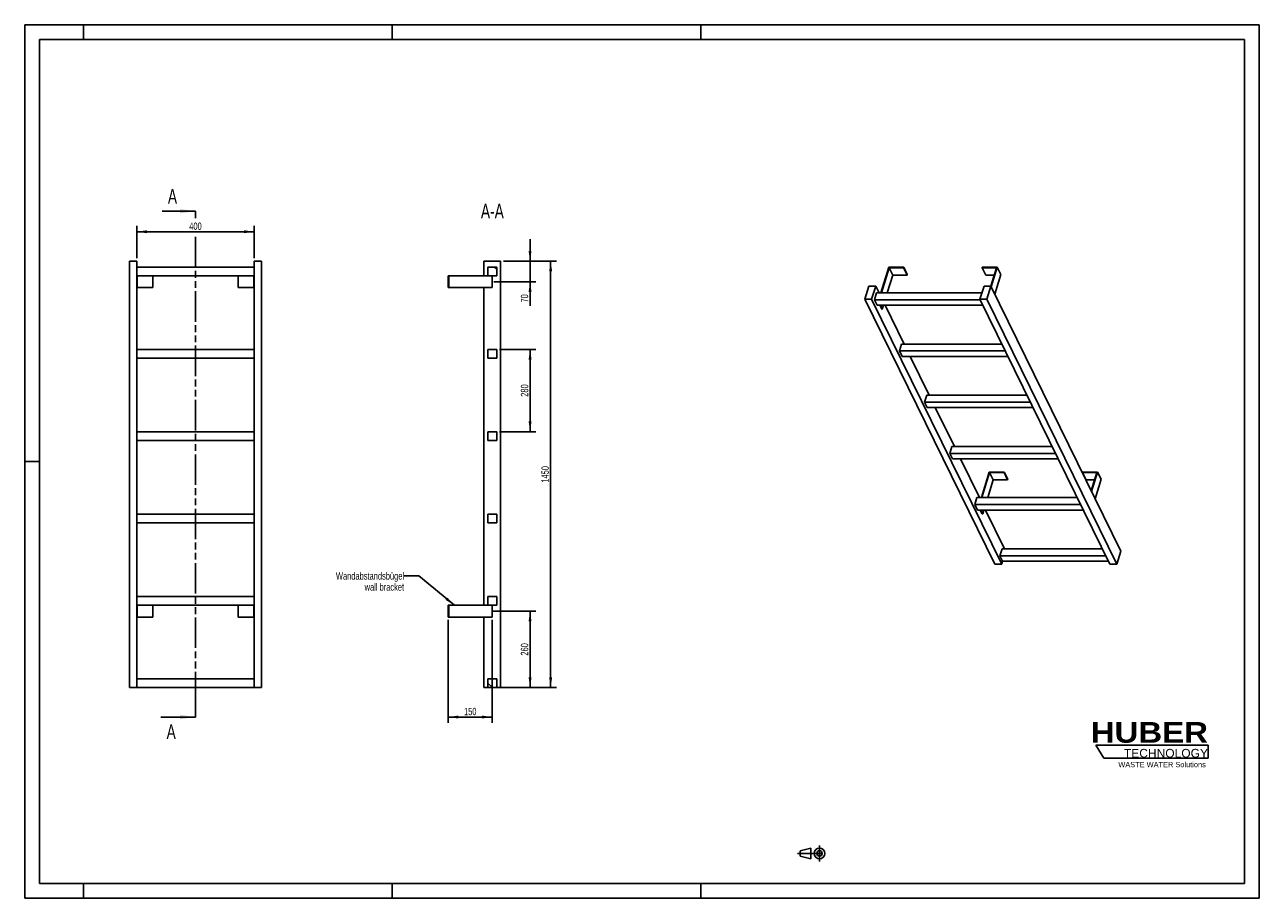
# Model space of a CAD drawing. Header units: millimetres. Extents: x 0 to 4200, y 0 to 2970.
import ezdxf

# ---------------------------------------------------------------- set-up
doc = ezdxf.new("R2010")
doc.units = ezdxf.units.MM
doc.header["$LTSCALE"] = 231
doc.linetypes.add('CENTER', pattern=[0.6, 0.375, -0.075, 0.075, -0.075])
doc.linetypes.add('PHANTOM', pattern=[0.8, 0.45, -0.05, 0.1, -0.05, 0.1, -0.05])
doc.layers.get('0').update_dxf_attribs({"linetype": 'CONTINUOUS'})
for name, color, linetype in [('050_DIMENSIONING', 7, 'CONTINUOUS'), ('053_NOTES', 7, 'CONTINUOUS'), ('HATCHING_BL0', 7, 'CONTINUOUS'), ('HUBER_Logo_BL1', 7, 'CONTINUOUS')]:
    doc.layers.add(name, color=color, linetype=linetype)
doc.styles.get("Standard").update_dxf_attribs({"font": 'txt', "width": 0.7})
doc.styles.add('TEXTSTYLE_2', font='ariblk.ttf')
doc.styles.add('TEXTSTYLE_3', font='arial.ttf')
doc.dimstyles.new('DIMSTYLE_1', dxfattribs={"dimtxt": 25, "dimasz": 35, "dimexe": 2, "dimexo": 1, "dimtad": 1, "dimdec": 1, "dimtxsty": 'STANDARD', "dimblk": '_FILLED', "dimblk1": '_FILLED', "dimblk2": '_FILLED', "dimcen": 0.09, "dimazin": 2, "dimtp": 0.5, "dimtm": 0.5, "dimtfac": 1, "dimtdec": 1, "dimtofl": 0, "dimtmove": 0, "dimatfit": 3, "dimldrblk": '_FILLED', "dimfxl": 1, "dimtolj": 1, "dimarcsym": 0})
doc.dimstyles.new('DIMSTYLE_2', dxfattribs={"dimtxt": 25, "dimasz": 35, "dimexe": 2, "dimexo": 1, "dimtad": 1, "dimdec": 1, "dimtxsty": 'STANDARD', "dimblk": '_FILLED', "dimblk1": '_FILLED', "dimblk2": '_FILLED', "dimcen": 0.09, "dimazin": 2, "dimtp": 0.3, "dimtm": 0.3, "dimtfac": 1, "dimtdec": 1, "dimtofl": 0, "dimtmove": 0, "dimatfit": 3, "dimldrblk": '_FILLED', "dimfxl": 1, "dimtolj": 1, "dimarcsym": 0})
doc.dimstyles.new('DIMSTYLE_3', dxfattribs={"dimtxt": 25, "dimasz": 35, "dimexe": 2, "dimexo": 1, "dimtad": 1, "dimtxsty": 'STANDARD', "dimblk": '_FILLED', "dimblk1": '_FILLED', "dimblk2": '_FILLED', "dimcen": 0.09, "dimazin": 2, "dimtp": 0.5, "dimtm": 0.5, "dimtfac": 1, "dimtofl": 0, "dimtmove": 0, "dimatfit": 3, "dimldrblk": '_FILLED', "dimfxl": 1, "dimtolj": 1, "dimarcsym": 0})
doc.dimstyles.new('DIMSTYLE_4', dxfattribs={"dimtxt": 25, "dimasz": 35, "dimexe": 2, "dimexo": 1, "dimtad": 1, "dimtxsty": 'STANDARD', "dimblk": '_FILLED', "dimblk1": '_FILLED', "dimblk2": '_FILLED', "dimcen": 0.09, "dimazin": 2, "dimtp": 1.2, "dimtm": 1.2, "dimtfac": 1, "dimtofl": 0, "dimtmove": 0, "dimatfit": 3, "dimldrblk": '_FILLED', "dimfxl": 1, "dimtolj": 1, "dimarcsym": 0})
doc.dimstyles.get("Standard").update_dxf_attribs({"dimtxt": 25, "dimasz": 35, "dimexe": 2, "dimexo": 1, "dimtad": 1, "dimtxsty": 'STANDARD', "dimblk": '_FILLED', "dimblk1": '_FILLED', "dimblk2": '_FILLED', "dimcen": 0.09, "dimazin": 2, "dimtol": 1, "dimtp": 0.01, "dimtm": 0.01, "dimtfac": 1, "dimtofl": 0, "dimtmove": 0, "dimatfit": 3, "dimldrblk": '_FILLED', "dimfxl": 1, "dimtolj": 1, "dimarcsym": 0})

# ---------------------------------------------------------------- blocks, each defined once
blk = doc.blocks.new('HUBER_LOGO_BL1', base_point=(3837.5, 503.7))
at = {"layer": 'HUBER_Logo_BL1', "color": 5, "linetype": 'CONTINUOUS'}
for p, q in [((4026.4, 521), (3643.9, 521)), ((3643.9, 521), (3670.9, 476)), ((4026.4, 521), (4026.4, 476)), ((3670.9, 476), (4026.4, 476))]:
    blk.add_line(p, q, dxfattribs=at)
at = {"layer": 'HUBER_Logo_BL1', "color": 2, "linetype": 'CONTINUOUS', "attachment_point": 3, "line_spacing_factor": 0.78}
for s, insert, char_height, width, style in [('HUBER\\P\\fArial;\\H29.25;TECHNOLOGY ', (4025.4, 599.1), 70.2, 387.672, 'TEXTSTYLE_2'), ('WASTE WATER Solutions', (4018, 463.6), 18, 297.033, 'TEXTSTYLE_3')]:
    blk.add_mtext(s, dxfattribs=dict(at, insert=insert, char_height=char_height, width=width, style=style))
blk = doc.blocks.new('_FILLED')
at = {"color": 0, "linetype": 'BYBLOCK'}
blk.add_solid([(0, 0), (-1, 0.143), (-1, -0.143)], dxfattribs=at)
blk = doc.blocks.new('*D0')
at = {"layer": '050_DIMENSIONING', "color": 2, "linetype": 'CONTINUOUS'}
for p, q in [((381.1, 2176.2), (381.1, 2286.2)), ((781.1, 2176.2), (781.1, 2286.2)), ((381.1, 2266.2), (581.1, 2266.2)), ((781.1, 2266.2), (581.1, 2266.2))]:
    blk.add_line(p, q, dxfattribs=at)
at = {"layer": '050_DIMENSIONING', "color": 2, "linetype": 'CONTINUOUS', "xscale": 35, "yscale": 35, "zscale": 35, "rotation": 180}
blk.add_blockref('_FILLED', (381.1, 2266.2), dxfattribs=at)
at = {"layer": '050_DIMENSIONING', "color": 2, "linetype": 'CONTINUOUS', "xscale": 35, "yscale": 35, "zscale": 35}
blk.add_blockref('_FILLED', (781.1, 2266.2), dxfattribs=at)
at = {"layer": '050_DIMENSIONING', "color": 2, "linetype": 'CONTINUOUS', "insert": (581.1, 2297.5), "char_height": 25, "width": 88.393, "attachment_point": 2, "line_spacing_factor": 0.9}
blk.add_mtext('400', dxfattribs=at)
blk = doc.blocks.new('*D1')
at = {"layer": '050_DIMENSIONING', "color": 2, "linetype": 'CONTINUOUS'}
for p, q in [((1590.4, 976.2), (1739.2, 976.2)), ((1719.2, 976.2), (1719.2, 846.2)), ((1719.2, 716.2), (1719.2, 846.2)), ((1629.2, 716.2), (1739.2, 716.2))]:
    blk.add_line(p, q, dxfattribs=at)
at = {"layer": '050_DIMENSIONING', "color": 2, "linetype": 'CONTINUOUS', "xscale": 35, "yscale": 35, "zscale": 35}
for p, rotation in [((1719.2, 976.2), 90), ((1719.2, 716.2), 270)]:
    blk.add_blockref('_FILLED', p, dxfattribs=dict(at, rotation=rotation))
at = {"layer": '050_DIMENSIONING', "color": 2, "linetype": 'CONTINUOUS', "insert": (1687.9, 846.2), "char_height": 25, "width": 88.393, "attachment_point": 2, "rotation": 90, "line_spacing_factor": 0.9}
blk.add_mtext('260', dxfattribs=at)
blk = doc.blocks.new('*D2')
at = {"layer": '050_DIMENSIONING', "color": 2, "linetype": 'CONTINUOUS'}
for p, q in [((1719.2, 2166.2), (1719.2, 2241.2)), ((1719.2, 2241.2), (1719.2, 2131.2)), ((1629.2, 2166.2), (1739.2, 2166.2)), ((1719.2, 2014.4), (1719.2, 2131.2)), ((1595.8, 2096.2), (1739.2, 2096.2)), ((1719.2, 2096.2), (1719.2, 2014.4))]:
    blk.add_line(p, q, dxfattribs=at)
at = {"layer": '050_DIMENSIONING', "color": 2, "linetype": 'CONTINUOUS', "xscale": 35, "yscale": 35, "zscale": 35}
for p, rotation in [((1719.2, 2166.2), 270), ((1719.2, 2096.2), 90)]:
    blk.add_blockref('_FILLED', p, dxfattribs=dict(at, rotation=rotation))
at = {"layer": '050_DIMENSIONING', "color": 2, "linetype": 'CONTINUOUS', "insert": (1687.9, 2053.7), "char_height": 25, "width": 58.929, "attachment_point": 3, "rotation": 90, "line_spacing_factor": 0.9}
blk.add_mtext('70', dxfattribs=at)
blk = doc.blocks.new('*D3')
at = {"layer": '050_DIMENSIONING', "color": 2, "linetype": 'CONTINUOUS'}
for p, q in [((1440.7, 946.2), (1440.7, 596.2)), ((1590.7, 946.2), (1590.7, 596.2)), ((1440.7, 616.2), (1515.7, 616.2)), ((1590.7, 616.2), (1515.7, 616.2))]:
    blk.add_line(p, q, dxfattribs=at)
at = {"layer": '050_DIMENSIONING', "color": 2, "linetype": 'CONTINUOUS', "xscale": 35, "yscale": 35, "zscale": 35, "rotation": 180}
blk.add_blockref('_FILLED', (1440.7, 616.2), dxfattribs=at)
at = {"layer": '050_DIMENSIONING', "color": 2, "linetype": 'CONTINUOUS', "xscale": 35, "yscale": 35, "zscale": 35}
blk.add_blockref('_FILLED', (1590.7, 616.2), dxfattribs=at)
at = {"layer": '050_DIMENSIONING', "color": 2, "linetype": 'CONTINUOUS', "insert": (1515.7, 647.5), "char_height": 25, "width": 77.679, "attachment_point": 2, "line_spacing_factor": 0.9}
blk.add_mtext('150', dxfattribs=at)
blk = doc.blocks.new('*D4')
at = {"layer": '050_DIMENSIONING', "color": 2, "linetype": 'CONTINUOUS'}
for p, q in [((1629.2, 2166.2), (1809.2, 2166.2)), ((1789.2, 2166.2), (1789.2, 1441.2)), ((1789.2, 716.2), (1789.2, 1441.2)), ((1615.7, 716.2), (1809.2, 716.2))]:
    blk.add_line(p, q, dxfattribs=at)
at = {"layer": '050_DIMENSIONING', "color": 2, "linetype": 'CONTINUOUS', "xscale": 35, "yscale": 35, "zscale": 35}
for p, rotation in [((1789.2, 2166.2), 90), ((1789.2, 716.2), 270)]:
    blk.add_blockref('_FILLED', p, dxfattribs=dict(at, rotation=rotation))
at = {"layer": '050_DIMENSIONING', "color": 2, "linetype": 'CONTINUOUS', "insert": (1757.9, 1441.2), "char_height": 25, "width": 107.143, "attachment_point": 2, "rotation": 90, "line_spacing_factor": 0.9}
blk.add_mtext('1450', dxfattribs=at)
blk = doc.blocks.new('*D5')
at = {"layer": '050_DIMENSIONING', "color": 2, "linetype": 'CONTINUOUS'}
for p, q in [((1615.7, 1866.2), (1739.2, 1866.2)), ((1719.2, 1866.2), (1719.2, 1726.2)), ((1719.2, 1586.2), (1719.2, 1726.2)), ((1615.7, 1586.2), (1739.2, 1586.2))]:
    blk.add_line(p, q, dxfattribs=at)
at = {"layer": '050_DIMENSIONING', "color": 2, "linetype": 'CONTINUOUS', "xscale": 35, "yscale": 35, "zscale": 35}
for p, rotation in [((1719.2, 1866.2), 90), ((1719.2, 1586.2), 270)]:
    blk.add_blockref('_FILLED', p, dxfattribs=dict(at, rotation=rotation))
at = {"layer": '050_DIMENSIONING', "color": 2, "linetype": 'CONTINUOUS', "insert": (1687.9, 1726.2), "char_height": 25, "width": 88.393, "attachment_point": 2, "rotation": 90, "line_spacing_factor": 0.9}
blk.add_mtext('280', dxfattribs=at)
blk = doc.blocks.new('PROJEKTIONSMETHODE_1_BL2', base_point=(2680, 152.5))
at = {"color": 2, "linetype": 'CONTINUOUS'}
for p, q in [((2637.8, 161.7), (2674.5, 170.8)), ((2674.5, 134.2), (2674.5, 170.8)), ((2637.8, 143.3), (2637.8, 161.7)), ((2637.8, 143.3), (2674.5, 134.2))]:
    blk.add_line(p, q, dxfattribs=at)
at = {"color": 2, "linetype": 'CENTER'}
for p, q in [((2703.8, 180), (2703.8, 125)), ((2628.7, 152.5), (2731.3, 152.5))]:
    blk.add_line(p, q, dxfattribs=at)
at = {"color": 2, "linetype": 'CONTINUOUS'}
for radius in [18.3, 9.17]:
    blk.add_circle((2703.8, 152.5), radius, dxfattribs=at)
blk = doc.blocks.new('XSEC_FILLED')
at = {"color": 0, "linetype": 'BYBLOCK'}
blk.add_solid([(0, 0), (-1, 0.143), (-1, -0.143)], dxfattribs=at)
blk = doc.blocks.new('HATCHING_BL0', base_point=(522.2, 1476.2))
at = {"layer": 'HATCHING_BL0', "color": 7, "linetype": 'PHANTOM'}
for p, q in [((581.1, 2312.2), (581.1, 2336.2)), ((581.1, 666.2), (581.1, 2258.5)), ((581.1, 616.2), (581.1, 666.2))]:
    blk.add_line(p, q, dxfattribs=at)
at = {"layer": 'HATCHING_BL0', "color": 7, "linetype": 'CONTINUOUS', "char_height": 50, "width": 64.286, "attachment_point": 1, "line_spacing_factor": 0.9}
for insert in [(487.2, 2411.2), (482.8, 591.2)]:
    blk.add_mtext('A', dxfattribs=dict(at, insert=insert))
at = {"layer": 'HATCHING_BL0', "color": 7, "linetype": 'CONTINUOUS'}
for points in [[(581.1, 2336.2), (467.6, 2336.2)], [(581.1, 616.2), (463.2, 616.2)]]:
    blk.add_leader(points, dimstyle='STANDARD', override={"dimasz": 52.5, "dimtad": 0, "dimldrblk": 'XSEC_FILLED'}, dxfattribs=at)

msp = doc.modelspace()

# ---------------------------------------------------------------- hatches: boundary and pattern name
at = {"linetype": 'CONTINUOUS'}
h = msp.add_hatch(dxfattribs=at)
h.set_pattern_fill('ANSI31', color=2, angle=90, style=0, pattern_type=2)
h.set_pattern_definition([(135, (1590.67, 716.2), (-239.54, -239.54), [])])
edge = h.paths.add_edge_path()
edge.add_line((1605.672, 716.209), (1575.672, 716.209))
edge.add_line((1575.672, 716.209), (1575.672, 746.209))
edge.add_line((1575.672, 746.209), (1605.672, 746.209))
edge.add_line((1605.672, 716.209), (1605.672, 746.209))
edge = h.paths.add_edge_path()
edge.add_line((1575.672, 996.209), (1575.672, 1026.209))
edge.add_line((1575.672, 1026.209), (1605.672, 1026.209))
edge.add_line((1605.672, 996.209), (1605.672, 1026.209))
edge.add_line((1575.672, 996.209), (1605.672, 996.209))
edge = h.paths.add_edge_path()
edge.add_line((1575.672, 1276.209), (1575.672, 1306.209))
edge.add_line((1575.672, 1306.209), (1605.672, 1306.209))
edge.add_line((1605.672, 1276.209), (1605.672, 1306.209))
edge.add_line((1575.672, 1276.209), (1605.672, 1276.209))
edge = h.paths.add_edge_path()
edge.add_line((1575.672, 1556.209), (1575.672, 1586.209))
edge.add_line((1575.672, 1586.209), (1605.672, 1586.209))
edge.add_line((1605.672, 1556.209), (1605.672, 1586.209))
edge.add_line((1575.672, 1556.209), (1605.672, 1556.209))
edge = h.paths.add_edge_path()
edge.add_line((1575.672, 1836.209), (1575.672, 1866.209))
edge.add_line((1575.672, 1866.209), (1605.672, 1866.209))
edge.add_line((1605.672, 1836.209), (1605.672, 1866.209))
edge.add_line((1575.672, 1836.209), (1605.672, 1836.209))
edge = h.paths.add_edge_path()
edge.add_line((1575.672, 2116.209), (1575.672, 2146.209))
edge.add_line((1575.672, 2146.209), (1605.672, 2146.209))
edge.add_line((1605.672, 2116.209), (1605.672, 2146.209))
edge.add_line((1575.672, 2116.209), (1605.672, 2116.209))

# ---------------------------------------------------------------- linework, layer by layer
at = {"color": 7, "linetype": 'CONTINUOUS'}
for p, q in [((0, 2970), (4200, 2970)), ((0, 0), (0, 2970)), ((4200, 0), (4200, 2970)), ((356.128, 2166.209), (381.128, 2166.209)), ((356.128, 716.209), (356.128, 2166.209)), ((381.128, 716.209), (381.128, 2166.209)), ((781.128, 2146.209), (381.128, 2146.209)), ((781.128, 2166.209), (806.128, 2166.209)), ((781.128, 716.209), (781.128, 2166.209)), ((806.128, 716.209), (806.128, 2166.209)), ((1562.172, 2166.209), (1619.172, 2166.209)), ((1562.172, 2116.209), (1562.172, 2166.209)), ((1575.672, 2146.209), (1605.672, 2146.209)), ((1575.672, 2116.209), (1575.672, 2146.209)), ((1605.672, 2116.209), (1605.672, 2146.209)), ((1619.172, 716.209), (1619.172, 2166.209)), ((2939.708, 2145.486), (2912.791, 2058.385)), ((2914.633, 2058.385), (2941.066, 2143.919)), ((2990.366, 2145.486), (2939.708, 2145.486)), ((2941.066, 2143.919), (2989.882, 2143.919)), ((2941.066, 2143.919), (2953.267, 2119.055)), ((2989.882, 2143.919), (2990.366, 2145.486)), ((2989.882, 2143.919), (3002.083, 2119.055)), ((2990.366, 2145.486), (3002.568, 2120.621)), ((3257.474, 2145.486), (3256.989, 2143.919)), ((3256.989, 2143.919), (3269.191, 2119.055)), ((3256.989, 2143.919), (3305.806, 2143.919)), ((3308.132, 2145.486), (3257.474, 2145.486)), ((3305.806, 2143.919), (3286.484, 2081.395)), ((3287.618, 2079.103), (3308.132, 2145.486)), ((3308.132, 2145.486), (3320.334, 2120.621)), ((381.128, 2116.209), (781.128, 2116.209)), ((383.128, 2116.209), (383.128, 2076.209)), ((436.128, 2116.209), (436.128, 2076.209)), ((726.128, 2116.209), (726.128, 2076.209)), ((779.128, 2116.209), (779.128, 2076.209)), ((1440.672, 2116.209), (1442.672, 2116.209)), ((1440.672, 2116.209), (1440.672, 2076.209)), ((1442.672, 2116.209), (1575.672, 2116.209)), ((1442.672, 2116.209), (1442.672, 2076.209)), ((1575.672, 2116.209), (1605.672, 2116.209)), ((1590.672, 2116.209), (1590.672, 2076.209)), ((2953.267, 2119.055), (2934.519, 2058.385)), ((2953.267, 2119.055), (3002.083, 2119.055)), ((3002.083, 2119.055), (3002.568, 2120.621)), ((3269.191, 2119.055), (3298.122, 2119.055)), ((3299.82, 2054.239), (3320.334, 2120.621)), ((381.128, 2076.209), (383.128, 2076.209)), ((383.128, 2076.209), (436.128, 2076.209)), ((726.128, 2076.209), (779.128, 2076.209)), ((779.128, 2076.209), (781.128, 2076.209)), ((1440.672, 2076.209), (1442.672, 2076.209)), ((1590.672, 2076.209), (1442.672, 2076.209)), ((1562.172, 996.209), (1562.172, 2076.209)), ((2872.018, 2081.392), (2858.22, 2036.742)), ((2895.044, 2081.392), (2872.018, 2081.392)), ((2881.247, 2036.742), (2895.044, 2081.392)), ((2897.877, 2058.385), (2890.615, 2034.885)), ((2906.335, 2058.385), (2895.044, 2081.392)), ((3256.359, 2058.385), (2897.877, 2058.385)), ((3263.469, 2081.392), (3249.671, 2036.742)), ((3286.495, 2081.392), (3263.469, 2081.392)), ((3272.698, 2036.742), (3286.495, 2081.392)), ((3728.806, 1180.057), (3286.495, 2081.392)), ((3300.531, 1135.408), (2858.22, 2036.742)), ((2858.22, 2036.742), (2881.247, 2036.742)), ((3323.557, 1135.408), (2881.247, 2036.742)), ((2899.767, 2016.237), (2890.615, 2034.885)), ((3250.582, 2034.885), (2890.615, 2034.885)), ((2899.767, 2016.237), (3259.734, 2016.237)), ((2915.599, 2003.122), (2909.164, 2016.237)), ((2911.006, 2016.237), (2917.441, 2003.122)), ((2921.494, 2016.237), (2917.441, 2003.122)), ((2991.746, 1884.334), (2927.018, 2016.237)), ((3691.982, 1135.408), (3249.671, 2036.742)), ((3249.671, 2036.742), (3272.698, 2036.742)), ((3715.008, 1135.408), (3272.698, 2036.742)), ((2915.599, 2003.122), (2917.441, 2003.122)), ((781.128, 1866.209), (381.128, 1866.209)), ((1575.672, 1866.209), (1605.672, 1866.209)), ((1575.672, 1836.209), (1575.672, 1866.209)), ((1605.672, 1836.209), (1605.672, 1866.209)), ((2983.289, 1884.334), (2976.027, 1860.834)), ((2985.178, 1842.186), (2976.027, 1860.834)), ((3335.994, 1860.834), (2976.027, 1860.834)), ((3324.462, 1884.334), (2983.289, 1884.334)), ((381.128, 1836.209), (781.128, 1836.209)), ((1575.672, 1836.209), (1605.672, 1836.209)), ((2985.178, 1842.186), (3345.145, 1842.186)), ((3077.158, 1710.283), (3012.43, 1842.186)), ((3068.701, 1710.283), (3061.439, 1686.783)), ((3070.59, 1668.135), (3061.439, 1686.783)), ((3421.406, 1686.783), (3061.439, 1686.783)), ((3409.874, 1710.283), (3068.701, 1710.283)), ((3070.59, 1668.135), (3430.557, 1668.135)), ((3162.57, 1536.232), (3097.841, 1668.135)), ((781.128, 1586.209), (381.128, 1586.209)), ((381.128, 1556.209), (781.128, 1556.209)), ((1575.672, 1586.209), (1605.672, 1586.209)), ((1575.672, 1556.209), (1575.672, 1586.209)), ((1575.672, 1556.209), (1605.672, 1556.209)), ((1605.672, 1556.209), (1605.672, 1586.209)), ((3154.113, 1536.232), (3146.851, 1512.733)), ((3506.818, 1512.733), (3146.851, 1512.733)), ((3156.002, 1494.084), (3146.851, 1512.733)), ((3495.286, 1536.232), (3154.113, 1536.232)), ((3156.002, 1494.084), (3515.969, 1494.084)), ((3247.982, 1362.182), (3183.253, 1494.084)), ((3281.354, 1449.282), (3254.438, 1362.182)), ((3256.28, 1362.182), (3282.712, 1447.716)), ((3332.013, 1449.282), (3281.354, 1449.282)), ((3282.712, 1447.716), (3331.529, 1447.716)), ((3294.914, 1422.851), (3282.712, 1447.716)), ((3331.529, 1447.716), (3332.013, 1449.282)), ((3343.73, 1422.851), (3331.529, 1447.716)), ((3344.214, 1424.418), (3332.013, 1449.282)), ((3599.121, 1449.282), (3598.636, 1447.716)), ((3610.838, 1422.851), (3598.636, 1447.716)), ((3598.636, 1447.716), (3647.453, 1447.716)), ((3649.779, 1449.282), (3599.121, 1449.282)), ((3647.453, 1447.716), (3628.135, 1385.204)), ((3629.265, 1382.9), (3649.779, 1449.282)), ((3661.981, 1424.418), (3649.779, 1449.282)), ((3294.914, 1422.851), (3276.166, 1362.182)), ((3343.73, 1422.851), (3294.914, 1422.851)), ((3344.214, 1424.418), (3343.73, 1422.851)), ((3639.769, 1422.851), (3610.838, 1422.851)), ((3661.981, 1424.418), (3641.467, 1358.036)), ((3239.524, 1362.182), (3232.262, 1338.682)), ((3580.697, 1362.182), (3239.524, 1362.182)), ((781.128, 1306.209), (381.128, 1306.209)), ((1575.672, 1306.209), (1605.672, 1306.209)), ((1575.672, 1276.209), (1575.672, 1306.209)), ((1605.672, 1276.209), (1605.672, 1306.209)), ((3592.229, 1338.682), (3232.262, 1338.682)), ((3241.414, 1320.034), (3232.262, 1338.682)), ((3241.414, 1320.034), (3601.381, 1320.034)), ((3257.246, 1306.919), (3250.811, 1320.034)), ((3259.088, 1306.919), (3252.653, 1320.034)), ((3259.088, 1306.919), (3257.246, 1306.919)), ((3263.141, 1320.034), (3259.088, 1306.919)), ((3333.393, 1188.131), (3268.665, 1320.034)), ((381.128, 1276.209), (781.128, 1276.209)), ((1575.672, 1276.209), (1605.672, 1276.209)), ((3324.936, 1188.131), (3317.674, 1164.631)), ((3666.109, 1188.131), (3324.936, 1188.131)), ((3715.008, 1135.408), (3728.806, 1180.057)), ((3300.531, 1135.408), (3323.557, 1135.408)), ((3326.825, 1145.983), (3317.674, 1164.631)), ((3677.641, 1164.631), (3317.674, 1164.631)), ((3323.557, 1135.408), (3326.825, 1145.983)), ((3326.825, 1145.983), (3686.792, 1145.983)), ((3691.982, 1135.408), (3715.008, 1135.408)), ((781.128, 1026.209), (381.128, 1026.209)), ((1575.672, 1026.209), (1605.672, 1026.209)), ((1575.672, 996.209), (1575.672, 1026.209)), ((1605.672, 996.209), (1605.672, 1026.209)), ((381.128, 996.209), (781.128, 996.209)), ((383.128, 956.209), (383.128, 996.209)), ((436.128, 956.209), (436.128, 996.209)), ((726.128, 956.209), (726.128, 996.209)), ((779.128, 956.209), (779.128, 996.209)), ((1440.672, 996.209), (1442.672, 996.209)), ((1440.672, 956.209), (1440.672, 996.209)), ((1442.672, 996.209), (1575.672, 996.209)), ((1442.672, 956.209), (1442.672, 996.209)), ((1575.672, 996.209), (1605.672, 996.209)), ((1590.672, 956.209), (1590.672, 996.209)), ((383.128, 956.209), (381.128, 956.209)), ((436.128, 956.209), (383.128, 956.209)), ((779.128, 956.209), (726.128, 956.209)), ((781.128, 956.209), (779.128, 956.209)), ((1442.672, 956.209), (1440.672, 956.209)), ((1590.672, 956.209), (1442.672, 956.209)), ((1562.172, 716.209), (1562.172, 956.209)), ((356.128, 716.209), (381.128, 716.209)), ((781.128, 746.209), (381.128, 746.209)), ((381.128, 716.209), (781.128, 716.209)), ((781.128, 716.209), (806.128, 716.209)), ((1562.172, 716.209), (1575.672, 716.209)), ((1575.672, 746.209), (1605.672, 746.209)), ((1575.672, 716.209), (1575.672, 746.209)), ((1605.672, 716.209), (1575.672, 716.209)), ((1605.672, 716.209), (1605.672, 746.209)), ((1605.672, 716.209), (1619.172, 716.209)), ((0, 0), (4200, 0))]:
    msp.add_line(p, q, dxfattribs=at)
at = {"color": 3, "linetype": 'CONTINUOUS'}
for p, q in [((0, 2970), (0, 0)), ((4200, 2970), (0, 2970)), ((200, 2970), (200, 2920)), ((1250, 2970), (1250, 2920)), ((2300, 2970), (2300, 2920)), ((4200, 2970), (4200, 0)), ((0, 1485), (50, 1485)), ((200, 0), (200, 50)), ((1250, 0), (1250, 50)), ((2300, 0), (2300, 50)), ((4200, 0), (0, 0))]:
    msp.add_line(p, q, dxfattribs=at)
at = {"color": 5, "linetype": 'CONTINUOUS'}
for p, q in [((50, 2920), (50, 50)), ((4150, 2920), (50, 2920)), ((4150, 50), (4150, 2920)), ((50, 50), (4150, 50))]:
    msp.add_line(p, q, dxfattribs=at)

# ---------------------------------------------------------------- block references
at = {"color": 2, "linetype": 'CONTINUOUS'}
msp.add_blockref('PROJEKTIONSMETHODE_1_BL2', (2680, 152.5), dxfattribs=at)
at = {"layer": 'HATCHING_BL0'}
msp.add_blockref('HATCHING_BL0', (522.165, 1476.209), dxfattribs=at)
at = {"layer": 'HUBER_Logo_BL1'}
msp.add_blockref('HUBER_LOGO_BL1', (3837.497, 503.742), dxfattribs=at)

# ---------------------------------------------------------------- texts
at = {"layer": '053_NOTES', "color": 2, "linetype": 'CONTINUOUS', "attachment_point": 3, "line_spacing_factor": 0.9}
for s, insert, char_height, width in [('A-A', (1629.988, 2361.209), 50, 182.14286), ('Wandabstandsbügel\\Pwall bracket', (1290.672, 1108.412), 25, 472.67857)]:
    msp.add_mtext(s, dxfattribs=dict(at, insert=insert, char_height=char_height, width=width))

# ---------------------------------------------------------------- dimensions: what is measured, and where the dimension line sits
at = {"layer": '050_DIMENSIONING', "color": 2, "linetype": 'CONTINUOUS'}
for base, p1, p2, dimstyle, picture, middle in [((781.128, 2266.209), (381.128, 2175.209), (781.128, 2175.209), 'DIMSTYLE_1', '*D0', (577.556, 2266.209)), ((1590.672, 616.209), (1440.672, 947.209), (1590.672, 947.209), 'DIMSTYLE_3', '*D3', (1512.101, 616.209))]:
    dim = msp.add_linear_dim(base=base, p1=p1, p2=p2, dimstyle=dimstyle, dxfattribs=at)
    dim.commit()
    dim.dimension.update_dxf_attribs({"geometry": picture, "text_midpoint": middle, "dimtype": 160})
for base, p1, p2, angle, dimstyle, picture, middle in [((1719.172, 2096.209), (1628.172, 2166.209), (1594.816, 2096.209), 270, 'DIMSTYLE_2', '*D2', (1719.172, 2030.513)), ((1789.172, 2166.209), (1614.672, 716.209), (1628.172, 2166.209), 90, 'DIMSTYLE_4', '*D4', (1789.172, 1437.637)), ((1719.172, 1586.209), (1614.672, 1866.209), (1614.672, 1586.209), 270, 'DIMSTYLE_3', '*D5', (1719.172, 1722.637)), ((1719.172, 976.209), (1628.172, 716.209), (1589.41, 976.209), 90, 'DIMSTYLE_1', '*D1', (1719.172, 842.637))]:
    dim = msp.add_linear_dim(base=base, p1=p1, p2=p2, angle=angle, dimstyle=dimstyle, dxfattribs=at)
    dim.commit()
    dim.dimension.update_dxf_attribs({"geometry": picture, "text_midpoint": middle, "dimtype": 160})

# ---------------------------------------------------------------- leaders
at = {"layer": '053_NOTES', "color": 2, "linetype": 'CONTINUOUS'}
msp.add_leader([(1461.723, 996.209), (1340.672, 1095.912), (1290.672, 1095.912)], dimstyle='STANDARD', override={"dimtad": 0}, dxfattribs=at)

doc.saveas('drawing.dxf')
